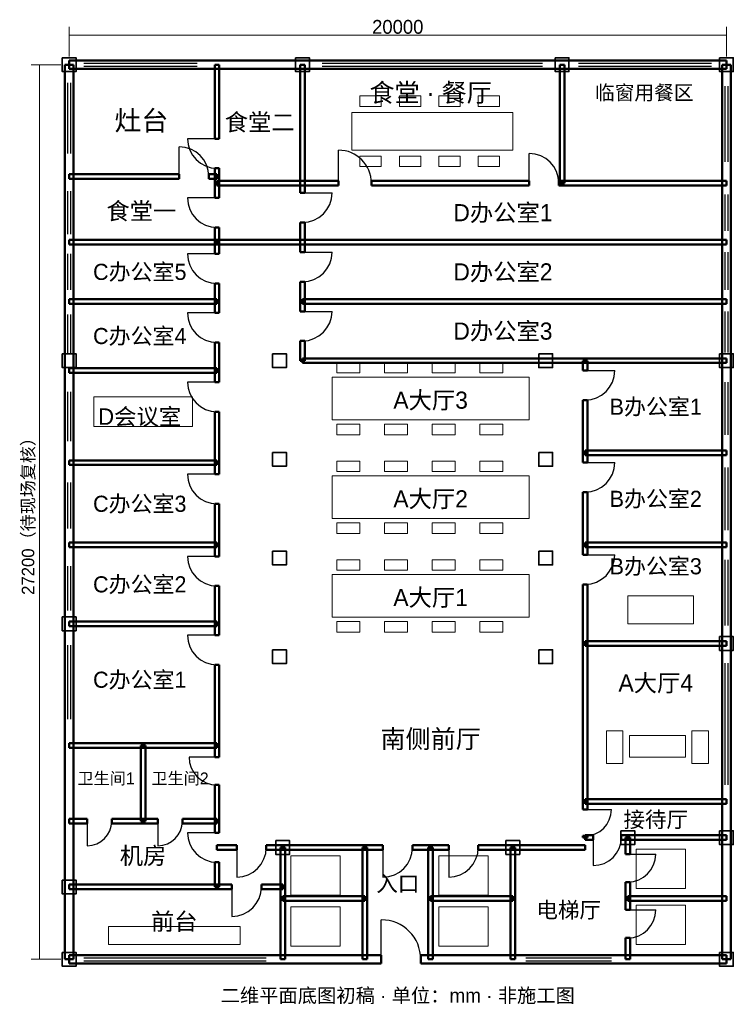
# Model space of a CAD drawing. Header units: millimetres. Extents: x -1504 to 20210, y -1368 to 28567.
import ezdxf
from ezdxf.enums import TextEntityAlignment as Align

# ---------------------------------------------------------------- set-up
doc = ezdxf.new("R2010")
doc.units = ezdxf.units.MM
for name, color, linetype, lineweight in [('A-DIMS', 6, 'Continuous', 18), ('A-DOOR', 3, 'Continuous', 25), ('A-FURN', 8, 'Continuous', 18), ('A-REF', 9, 'Continuous', 13), ('A-TEXT', 7, 'Continuous', 18), ('A-WALL', 7, 'Continuous', 50), ('A-WIND', 5, 'Continuous', 25), ('S-COLS', 1, 'Continuous', 35)]:
    doc.layers.add(name, color=color, linetype=linetype, lineweight=lineweight)
doc.styles.add('CN', font='PingFang SC')

msp = doc.modelspace()

# ---------------------------------------------------------------- linework, layer by layer
at = {"layer": 'A-DIMS'}
for p, q in [((0, 27450), (0, 28350)), ((20000, 27450), (20000, 28350)), ((0, 28100), (20000, 28100)), ((-250, 27200), (-1150, 27200)), ((-900, 27200), (-900, 0)), ((-250, 0), (-1150, 0))]:
    msp.add_line(p, q, dxfattribs=at)
at = {"layer": 'A-DOOR'}
for p, q in [((4500, 24950), (3600, 24950)), ((3350, 23800), (3350, 24700)), ((8200, 23600), (8200, 24600)), ((14000, 23600), (14000, 24500)), ((4500, 23150), (3600, 23150)), ((7100, 23300), (8000, 23300)), ((4500, 21450), (3600, 21450)), ((7100, 21500), (8000, 21500)), ((4500, 19650), (3600, 19650)), ((7100, 19700), (8000, 19700)), ((15700, 17900), (16600, 17900)), ((4500, 17550), (3600, 17550)), ((15700, 15100), (16600, 15100)), ((4500, 14750), (3600, 14750)), ((15700, 12300), (16600, 12300)), ((4500, 12250), (3600, 12250)), ((4500, 9850), (3600, 9850)), ((4500, 6150), (3650, 6150)), ((15700, 4550), (16500, 4550)), ((550, 4200), (550, 3450)), ((2700, 4200), (2700, 3450)), ((4500, 3850), (3600, 3850)), ((15950, 3700), (15950, 2850)), ((5100, 3400), (5100, 2500)), ((9550, 3400), (9550, 2500)), ((11550, 3400), (11550, 2500)), ((17000, 3200), (17850, 3200)), ((4950, 2200), (4950, 1300)), ((17000, 1500), (17850, 1500)), ((9500, 0), (9500, 1200))]:
    msp.add_line(p, q, dxfattribs=at)
for centre, radius, start, end in [((4500, 24950), 900, 180, 270), ((3350, 23800), 900, 0, 90), ((8200, 23600), 1000, 0, 90), ((14000, 23600), 900, 0, 90), ((4500, 23150), 900, 180, 270), ((7100, 23300), 900, 270, 0), ((4500, 21450), 900, 180, 270), ((7100, 21500), 900, 270, 0), ((4500, 19650), 900, 180, 270), ((7100, 19700), 900, 270, 0), ((15700, 17900), 900, 270, 0), ((4500, 17550), 900, 180, 270), ((15700, 15100), 900, 270, 0), ((4500, 14750), 900, 180, 270), ((15700, 12300), 900, 270, 0), ((4500, 12250), 900, 180, 270), ((4500, 9850), 900, 180, 270), ((4500, 6150), 850, 180, 270), ((15700, 4550), 800, 270, 0), ((550, 4200), 750, 270, 0), ((2700, 4200), 750, 270, 0), ((4500, 3850), 900, 180, 270), ((15950, 3700), 850, 270, 0), ((5100, 3400), 900, 270, 0), ((9550, 3400), 900, 270, 0), ((11550, 3400), 900, 270, 0), ((17000, 3200), 850, 270, 0), ((4950, 2200), 900, 270, 0), ((17000, 1500), 850, 270, 0), ((9500, 0), 1200, 0, 90)]:
    msp.add_arc(centre, radius, start, end, dxfattribs=at)
at = {"layer": 'A-FURN'}
for points in [[(8850, 26250), (9500, 26250), (9500, 25930), (8850, 25930)], [(10050, 26250), (10700, 26250), (10700, 25930), (10050, 25930)], [(11250, 26250), (11900, 26250), (11900, 25930), (11250, 25930)], [(12450, 26250), (13100, 26250), (13100, 25930), (12450, 25930)], [(8600, 25750), (13500, 25750), (13500, 24600), (8600, 24600)], [(8850, 24420), (9500, 24420), (9500, 24100), (8850, 24100)], [(10050, 24420), (10700, 24420), (10700, 24100), (10050, 24100)], [(11250, 24420), (11900, 24420), (11900, 24100), (11250, 24100)], [(12450, 24420), (13100, 24420), (13100, 24100), (12450, 24100)], [(8150, 18150), (8850, 18150), (8850, 17830), (8150, 17830)], [(9600, 18150), (10300, 18150), (10300, 17830), (9600, 17830)], [(11050, 18150), (11750, 18150), (11750, 17830), (11050, 17830)], [(12500, 18150), (13200, 18150), (13200, 17830), (12500, 17830)], [(8000, 17700), (14000, 17700), (14000, 16400), (8000, 16400)], [(750, 17100), (3750, 17100), (3750, 16200), (750, 16200)], [(8150, 16270), (8850, 16270), (8850, 15950), (8150, 15950)], [(9600, 16270), (10300, 16270), (10300, 15950), (9600, 15950)], [(11050, 16270), (11750, 16270), (11750, 15950), (11050, 15950)], [(12500, 16270), (13200, 16270), (13200, 15950), (12500, 15950)], [(8150, 15150), (8850, 15150), (8850, 14830), (8150, 14830)], [(9600, 15150), (10300, 15150), (10300, 14830), (9600, 14830)], [(11050, 15150), (11750, 15150), (11750, 14830), (11050, 14830)], [(12500, 15150), (13200, 15150), (13200, 14830), (12500, 14830)], [(8000, 14700), (14000, 14700), (14000, 13400), (8000, 13400)], [(8150, 13270), (8850, 13270), (8850, 12950), (8150, 12950)], [(9600, 13270), (10300, 13270), (10300, 12950), (9600, 12950)], [(11050, 13270), (11750, 13270), (11750, 12950), (11050, 12950)], [(12500, 13270), (13200, 13270), (13200, 12950), (12500, 12950)], [(8150, 12150), (8850, 12150), (8850, 11830), (8150, 11830)], [(9600, 12150), (10300, 12150), (10300, 11830), (9600, 11830)], [(11050, 12150), (11750, 12150), (11750, 11830), (11050, 11830)], [(12500, 12150), (13200, 12150), (13200, 11830), (12500, 11830)], [(8000, 11700), (14000, 11700), (14000, 10400), (8000, 10400)], [(17000, 11050), (19000, 11050), (19000, 10200), (17000, 10200)], [(8150, 10270), (8850, 10270), (8850, 9950), (8150, 9950)], [(9600, 10270), (10300, 10270), (10300, 9950), (9600, 9950)], [(11050, 10270), (11750, 10270), (11750, 9950), (11050, 9950)], [(12500, 10270), (13200, 10270), (13200, 9950), (12500, 9950)], [(16350, 6950), (16850, 6950), (16850, 5950), (16350, 5950)], [(18950, 6950), (19450, 6950), (19450, 5950), (18950, 5950)], [(17050, 6800), (18750, 6800), (18750, 6150), (17050, 6150)], [(17250, 3350), (18750, 3350), (18750, 2150), (17250, 2150)], [(6750, 3150), (8250, 3150), (8250, 1950), (6750, 1950)], [(11250, 3150), (12750, 3150), (12750, 1950), (11250, 1950)], [(6750, 1600), (8250, 1600), (8250, 400), (6750, 400)], [(11250, 1600), (12750, 1600), (12750, 400), (11250, 400)], [(17250, 1650), (18750, 1650), (18750, 450), (17250, 450)], [(1200, 1000), (5200, 1000), (5200, 450), (1200, 450)]]:
    msp.add_lwpolyline(points, close=True, dxfattribs=at)
at = {"layer": 'A-WALL'}
for p, q in [((0, 27330), (20000, 27330)), ((0, 27330), (0, 27070)), ((20000, 27330), (20000, 27070)), ((-130, 27200), (-130, 0)), ((-130, 27200), (130, 27200)), ((0, 27070), (20000, 27070)), ((130, 27200), (130, 0)), ((4430, 27200), (4430, 24950)), ((4430, 27200), (4570, 27200)), ((4570, 27200), (4570, 24950)), ((7030, 27200), (7030, 23300)), ((7030, 27200), (7170, 27200)), ((7170, 27200), (7170, 23300)), ((14930, 27200), (14930, 23600)), ((14930, 27200), (15070, 27200)), ((15070, 27200), (15070, 23600)), ((19870, 27200), (19870, 0)), ((19870, 27200), (20130, 27200)), ((20130, 27200), (20130, 0)), ((4430, 24950), (4570, 24950)), ((4430, 24050), (4430, 23150)), ((4430, 24050), (4570, 24050)), ((4570, 24050), (4570, 23150)), ((0, 23870), (3350, 23870)), ((0, 23870), (0, 23730)), ((0, 23730), (3350, 23730)), ((3350, 23870), (3350, 23730)), ((4250, 23870), (4500, 23870)), ((4250, 23870), (4250, 23730)), ((4250, 23730), (4500, 23730)), ((4500, 23870), (4500, 23730)), ((4500, 23670), (8200, 23670)), ((4500, 23670), (4500, 23530)), ((8200, 23670), (8200, 23530)), ((9200, 23670), (14000, 23670)), ((9200, 23670), (9200, 23530)), ((14000, 23670), (14000, 23530)), ((14900, 23670), (20000, 23670)), ((14900, 23670), (14900, 23530)), ((20000, 23670), (20000, 23530)), ((4500, 23530), (8200, 23530)), ((9200, 23530), (14000, 23530)), ((14900, 23530), (20000, 23530)), ((14930, 23600), (15070, 23600)), ((4430, 23150), (4570, 23150)), ((7030, 23300), (7170, 23300)), ((4430, 22250), (4430, 21800)), ((4430, 22250), (4570, 22250)), ((4570, 22250), (4570, 21800)), ((7030, 22400), (7030, 21500)), ((7030, 22400), (7170, 22400)), ((7170, 22400), (7170, 21500)), ((0, 21870), (20000, 21870)), ((0, 21870), (0, 21730)), ((20000, 21870), (20000, 21730)), ((0, 21730), (20000, 21730)), ((4430, 21800), (4570, 21800)), ((4430, 21800), (4430, 21450)), ((4430, 21800), (4570, 21800)), ((4570, 21800), (4570, 21450)), ((4430, 21450), (4570, 21450)), ((7030, 21500), (7170, 21500)), ((4430, 20550), (4430, 19650)), ((4430, 20550), (4570, 20550)), ((4570, 20550), (4570, 19650)), ((7030, 20600), (7030, 19700)), ((7030, 20600), (7170, 20600)), ((7170, 20600), (7170, 19700)), ((0, 20070), (4500, 20070)), ((0, 20070), (0, 19930)), ((4500, 20070), (4500, 19930)), ((7100, 20070), (20000, 20070)), ((7100, 20070), (7100, 19930)), ((20000, 20070), (20000, 19930)), ((0, 19930), (4500, 19930)), ((7100, 19930), (20000, 19930)), ((4430, 19650), (4570, 19650)), ((7030, 19700), (7170, 19700)), ((4430, 18750), (4430, 17550)), ((4430, 18750), (4570, 18750)), ((4570, 18750), (4570, 17550)), ((7030, 18800), (7030, 18200)), ((7030, 18800), (7170, 18800)), ((7170, 18800), (7170, 18200)), ((7100, 18270), (20000, 18270)), ((7100, 18270), (7100, 18130)), ((20000, 18270), (20000, 18130)), ((0, 17970), (4500, 17970)), ((0, 17970), (0, 17830)), ((4500, 17970), (4500, 17830)), ((7030, 18200), (7170, 18200)), ((7100, 18130), (20000, 18130)), ((15630, 18200), (15630, 17900)), ((15630, 18200), (15770, 18200)), ((15770, 18200), (15770, 17900)), ((0, 17830), (4500, 17830)), ((15630, 17900), (15770, 17900)), ((4430, 17550), (4570, 17550)), ((15630, 17000), (15630, 15100)), ((15630, 17000), (15770, 17000)), ((15770, 17000), (15770, 15100)), ((4430, 16650), (4430, 14750)), ((4430, 16650), (4570, 16650)), ((4570, 16650), (4570, 14750)), ((15700, 15470), (20000, 15470)), ((15700, 15470), (15700, 15330)), ((15700, 15330), (20000, 15330)), ((20000, 15470), (20000, 15330)), ((0, 15170), (4500, 15170)), ((0, 15170), (0, 15030)), ((0, 15030), (4500, 15030)), ((4500, 15170), (4500, 15030)), ((15630, 15100), (15770, 15100)), ((4430, 14750), (4570, 14750)), ((15630, 14200), (15630, 12300)), ((15630, 14200), (15770, 14200)), ((15770, 14200), (15770, 12300)), ((4430, 13850), (4430, 12250)), ((4430, 13850), (4570, 13850)), ((4570, 13850), (4570, 12250)), ((0, 12670), (4500, 12670)), ((0, 12670), (0, 12530)), ((4500, 12670), (4500, 12530)), ((15700, 12670), (20000, 12670)), ((15700, 12670), (15700, 12530)), ((20000, 12670), (20000, 12530)), ((0, 12530), (4500, 12530)), ((15630, 12300), (15770, 12300)), ((15700, 12530), (20000, 12530)), ((4430, 12250), (4570, 12250)), ((15630, 11400), (15630, 4550)), ((15630, 11400), (15770, 11400)), ((15770, 11400), (15770, 4550)), ((4430, 11350), (4430, 9850)), ((4430, 11350), (4570, 11350)), ((4570, 11350), (4570, 9850)), ((0, 10270), (4500, 10270)), ((0, 10270), (0, 10130)), ((4500, 10270), (4500, 10130)), ((0, 10130), (4500, 10130)), ((4430, 9850), (4570, 9850)), ((15700, 9670), (20000, 9670)), ((15700, 9670), (15700, 9530)), ((20000, 9670), (20000, 9530)), ((15700, 9530), (20000, 9530)), ((4430, 8950), (4430, 6150)), ((4430, 8950), (4570, 8950)), ((4570, 8950), (4570, 6150)), ((0, 6570), (4500, 6570)), ((0, 6570), (0, 6430)), ((0, 6430), (4500, 6430)), ((2180, 6500), (2180, 4200)), ((2180, 6500), (2320, 6500)), ((2320, 6500), (2320, 4200)), ((4500, 6570), (4500, 6430)), ((4430, 6150), (4570, 6150)), ((4430, 5300), (4430, 3850)), ((4430, 5300), (4570, 5300)), ((4570, 5300), (4570, 3850)), ((15700, 4870), (20000, 4870)), ((15700, 4870), (15700, 4730)), ((20000, 4870), (20000, 4730)), ((15630, 4550), (15770, 4550)), ((15700, 4730), (20000, 4730)), ((0, 4270), (550, 4270)), ((0, 4270), (0, 4130)), ((550, 4270), (550, 4130)), ((1300, 4270), (2700, 4270)), ((1300, 4270), (1300, 4130)), ((2180, 4200), (2320, 4200)), ((2700, 4270), (2700, 4130)), ((3450, 4270), (4500, 4270)), ((3450, 4270), (3450, 4130)), ((4500, 4270), (4500, 4130)), ((0, 4130), (550, 4130)), ((1300, 4130), (2700, 4130)), ((3450, 4130), (4500, 4130)), ((4430, 3850), (4570, 3850)), ((15630, 3750), (15630, 3700)), ((15630, 3750), (15770, 3750)), ((15630, 3700), (15770, 3700)), ((15700, 3770), (15950, 3770)), ((15700, 3770), (15700, 3630)), ((15700, 3630), (15950, 3630)), ((15770, 3750), (15770, 3700)), ((15950, 3770), (15950, 3630)), ((16800, 3770), (20000, 3770)), ((16800, 3770), (16800, 3630)), ((16800, 3630), (20000, 3630)), ((16930, 3700), (16930, 3200)), ((16930, 3700), (17070, 3700)), ((17070, 3700), (17070, 3200)), ((20000, 3770), (20000, 3630)), ((4500, 3470), (5100, 3470)), ((4500, 3470), (4500, 3330)), ((4500, 3330), (5100, 3330)), ((5100, 3470), (5100, 3330)), ((6000, 3470), (9550, 3470)), ((6000, 3470), (6000, 3330)), ((6000, 3330), (9550, 3330)), ((6430, 3400), (6430, 0)), ((6430, 3400), (6570, 3400)), ((6570, 3400), (6570, 0)), ((8930, 3400), (8930, 0)), ((8930, 3400), (9070, 3400)), ((9070, 3400), (9070, 0)), ((9550, 3470), (9550, 3330)), ((10450, 3470), (11550, 3470)), ((10450, 3470), (10450, 3330)), ((10450, 3330), (11550, 3330)), ((10930, 3400), (10930, 0)), ((10930, 3400), (11070, 3400)), ((11070, 3400), (11070, 0)), ((11550, 3470), (11550, 3330)), ((12450, 3470), (15700, 3470)), ((12450, 3470), (12450, 3330)), ((12450, 3330), (15700, 3330)), ((13430, 3400), (13430, 0)), ((13430, 3400), (13570, 3400)), ((13570, 3400), (13570, 0)), ((15700, 3470), (15700, 3330)), ((16930, 3200), (17070, 3200)), ((4430, 2950), (4430, 2200)), ((4430, 2950), (4570, 2950)), ((4570, 2950), (4570, 2200)), ((0, 2270), (4950, 2270)), ((0, 2270), (0, 2130)), ((0, 2130), (4950, 2130)), ((4430, 2200), (4570, 2200)), ((4950, 2270), (4950, 2130)), ((5850, 2270), (6500, 2270)), ((5850, 2270), (5850, 2130)), ((5850, 2130), (6500, 2130)), ((6500, 2270), (6500, 2130)), ((16930, 2350), (16930, 1500)), ((16930, 2350), (17070, 2350)), ((17070, 2350), (17070, 1500)), ((6500, 1920), (9000, 1920)), ((6500, 1920), (6500, 1780)), ((9000, 1920), (9000, 1780)), ((11000, 1920), (13500, 1920)), ((11000, 1920), (11000, 1780)), ((13500, 1920), (13500, 1780)), ((17000, 1920), (20000, 1920)), ((17000, 1920), (17000, 1780)), ((20000, 1920), (20000, 1780)), ((6500, 1780), (9000, 1780)), ((11000, 1780), (13500, 1780)), ((16930, 1500), (17070, 1500)), ((17000, 1780), (20000, 1780)), ((16930, 650), (16930, 0)), ((16930, 650), (17070, 650)), ((17070, 650), (17070, 0)), ((-130, 0), (130, 0)), ((0, 130), (9500, 130)), ((0, 130), (0, -130)), ((6430, 0), (6570, 0)), ((8930, 0), (9070, 0)), ((9500, 130), (9500, -130)), ((10700, 130), (20000, 130)), ((10700, 130), (10700, -130)), ((10930, 0), (11070, 0)), ((13430, 0), (13570, 0)), ((16930, 0), (17070, 0)), ((19870, 0), (20130, 0)), ((20000, 130), (20000, -130)), ((0, -130), (9500, -130)), ((10700, -130), (20000, -130))]:
    msp.add_line(p, q, dxfattribs=at)
at = {"layer": 'A-WIND'}
for p, q in [((450, 27245), (3900, 27245)), ((7700, 27245), (14400, 27245)), ((15500, 27245), (19550, 27245)), ((450, 27155), (3900, 27155)), ((7700, 27155), (14400, 27155)), ((15500, 27155), (19550, 27155)), ((-45, 26650), (-45, 24500)), ((45, 26650), (45, 24500)), ((19955, 26550), (19955, 24250)), ((20045, 26550), (20045, 24250)), ((-45, 23350), (-45, 22050)), ((45, 23350), (45, 22050)), ((19955, 23250), (19955, 22150)), ((20045, 23250), (20045, 22150)), ((-45, 21450), (-45, 20350)), ((45, 21450), (45, 20350)), ((19955, 21500), (19955, 20350)), ((20045, 21500), (20045, 20350)), ((-45, 19600), (-45, 18400)), ((45, 19600), (45, 18400)), ((19955, 19700), (19955, 18450)), ((20045, 19700), (20045, 18450)), ((19955, 17550), (19955, 15950)), ((20045, 17550), (20045, 15950)), ((-45, 17250), (-45, 15750)), ((45, 17250), (45, 15750)), ((19955, 14950), (19955, 13050)), ((20045, 14950), (20045, 13050)), ((-45, 14500), (-45, 13100)), ((45, 14500), (45, 13100)), ((19955, 12150), (19955, 10150)), ((20045, 12150), (20045, 10150)), ((-45, 11950), (-45, 10600)), ((45, 11950), (45, 10600)), ((-45, 9550), (-45, 7300)), ((45, 9550), (45, 7300)), ((19955, 9000), (19955, 5300)), ((20045, 9000), (20045, 5300)), ((450, 45), (6000, 45)), ((13900, 45), (16500, 45)), ((450, -45), (6000, -45)), ((13900, -45), (16500, -45))]:
    msp.add_line(p, q, dxfattribs=at)
at = {"layer": 'S-COLS'}
for points in [[(-210, 27410), (210, 27410), (210, 26990), (-210, 26990)], [(6890, 27410), (7310, 27410), (7310, 26990), (6890, 26990)], [(14790, 27410), (15210, 27410), (15210, 26990), (14790, 26990)], [(19790, 27410), (20210, 27410), (20210, 26990), (19790, 26990)], [(-210, 18410), (210, 18410), (210, 17990), (-210, 17990)], [(6190, 18410), (6610, 18410), (6610, 17990), (6190, 17990)], [(14290, 18410), (14710, 18410), (14710, 17990), (14290, 17990)], [(19790, 18410), (20210, 18410), (20210, 17990), (19790, 17990)], [(6190, 15410), (6610, 15410), (6610, 14990), (6190, 14990)], [(14290, 15410), (14710, 15410), (14710, 14990), (14290, 14990)], [(6190, 12410), (6610, 12410), (6610, 11990), (6190, 11990)], [(14290, 12410), (14710, 12410), (14710, 11990), (14290, 11990)], [(-210, 10410), (210, 10410), (210, 9990), (-210, 9990)], [(19790, 9810), (20210, 9810), (20210, 9390), (19790, 9390)], [(6190, 9410), (6610, 9410), (6610, 8990), (6190, 8990)], [(14290, 9410), (14710, 9410), (14710, 8990), (14290, 8990)], [(16790, 3910), (17210, 3910), (17210, 3490), (16790, 3490)], [(19790, 3910), (20210, 3910), (20210, 3490), (19790, 3490)], [(6290, 3610), (6710, 3610), (6710, 3190), (6290, 3190)], [(13290, 3610), (13710, 3610), (13710, 3190), (13290, 3190)], [(-210, 2410), (210, 2410), (210, 1990), (-210, 1990)], [(-210, 210), (210, 210), (210, -210), (-210, -210)], [(19790, 210), (20210, 210), (20210, -210), (19790, -210)]]:
    msp.add_lwpolyline(points, close=True, dxfattribs=at)

# ---------------------------------------------------------------- texts
at = {"layer": 'A-DIMS', "style": 'CN'}
msp.add_text('20000', height=420, dxfattribs=at).set_placement((10000, 28350), align=Align.MIDDLE_CENTER)
msp.add_text('27200（待现场复核）', height=380, rotation=90, dxfattribs=at).set_placement((-1250, 13600), align=Align.MIDDLE_CENTER)
at = {"layer": 'A-REF', "style": 'CN'}
msp.add_text('二维平面底图初稿 · 单位：mm · 非施工图', height=430, dxfattribs=at).set_placement((10000, -1100), align=Align.MIDDLE_CENTER)
at = {"layer": 'A-TEXT', "style": 'CN'}
for s, height, p in [('食堂 · 餐厅', 560, (11000, 26350)), ('临窗用餐区', 440, (17500, 26350)), ('灶台', 600, (2200, 25500)), ('食堂二', 520, (5800, 25450)), ('食堂一', 520, (2200, 22750)), ('D办公室1', 520, (13200, 22700)), ('C办公室5', 490, (2150, 20900)), ('D办公室2', 520, (13200, 20900)), ('C办公室4', 490, (2150, 18950)), ('D办公室3', 520, (13200, 19100)), ('A大厅3', 520, (11000, 17000)), ('B办公室1', 490, (17850, 16800)), ('D会议室', 500, (2150, 16500)), ('C办公室3', 490, (2150, 13850)), ('A大厅2', 520, (11000, 14000)), ('B办公室2', 490, (17850, 14000)), ('B办公室3', 490, (17850, 11950)), ('C办公室2', 490, (2150, 11400)), ('A大厅1', 520, (11000, 11000)), ('C办公室1', 490, (2150, 8500)), ('A大厅4', 520, (17850, 8400)), ('南侧前厅', 560, (11000, 6700)), ('卫生间1', 360, (1125, 5500)), ('卫生间2', 360, (3375, 5500)), ('接待厅', 480, (17850, 4250)), ('机房', 520, (2250, 3150)), ('入口', 480, (10000, 2300)), ('电梯厅', 480, (15200, 1500)), ('前台', 520, (3200, 1150))]:
    msp.add_text(s, height=height, dxfattribs=at).set_placement(p, align=Align.MIDDLE_CENTER)

doc.saveas('drawing.dxf')
